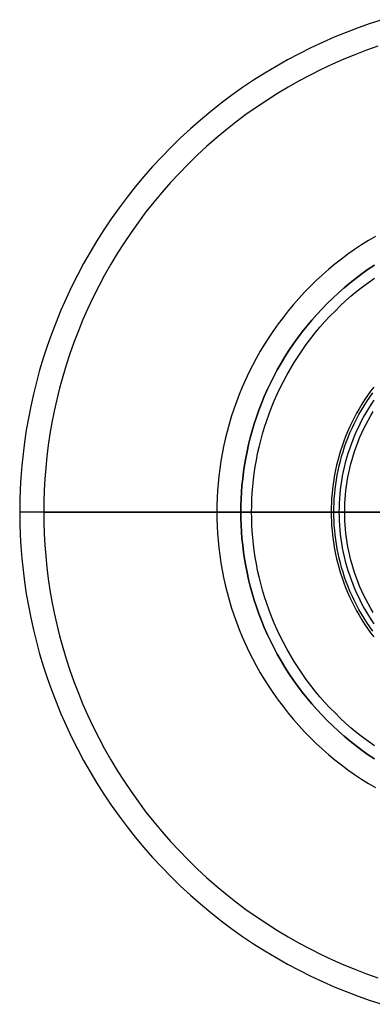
# Model space of a CAD drawing. Header units: millimetres. Extents: x -79 to 79, y -79 to 79.
# Tile 1 of 6: x -79 to -25, y -75 to 75. Entities that reach past the tile are written whole.
import ezdxf

# ---------------------------------------------------------------- set-up
doc = ezdxf.new("R2010")
doc.units = ezdxf.units.MM
doc.layers.add('IGES level 0', color=7, linetype='Continuous')

msp = doc.modelspace()

# ---------------------------------------------------------------- linework, layer by layer
at = {"layer": 'IGES level 0'}
for points in [[(-23.48, 75.07), (-25.31, 74.47), (-27.13, 73.83), (-28.95, 73.13), (-30.76, 72.39), (-32.56, 71.6), (-34.35, 70.76), (-36.13, 69.87), (-37.88, 68.93), (-39.62, 67.95), (-41.34, 66.91), (-43.04, 65.83), (-44.72, 64.71), (-46.36, 63.54), (-47.99, 62.32), (-49.58, 61.07), (-51.14, 59.76), (-52.67, 58.42), (-54.16, 57.04), (-55.62, 55.62), (-57.04, 54.16), (-58.42, 52.67), (-59.76, 51.14), (-61.07, 49.58), (-62.32, 47.99), (-63.54, 46.36), (-64.71, 44.72), (-65.83, 43.04), (-66.91, 41.34), (-67.95, 39.62), (-68.93, 37.88), (-69.87, 36.13), (-70.76, 34.35), (-71.6, 32.56), (-72.39, 30.76), (-73.13, 28.95), (-73.83, 27.13), (-74.47, 25.31), (-75.07, 23.48), (-75.62, 21.64), (-76.12, 19.81), (-76.58, 17.97), (-76.98, 16.14), (-77.34, 14.31), (-77.66, 12.49), (-77.93, 10.67), (-78.15, 8.87), (-78.34, 7.07), (-78.48, 5.28), (-78.58, 3.51), (-78.64, 1.75), (-78.66, 0)], [(-24.13, 71.01), (-25.87, 70.4), (-27.61, 69.73), (-29.33, 69.03), (-31.05, 68.27), (-32.76, 67.47), (-34.45, 66.62), (-36.12, 65.73), (-37.78, 64.79), (-39.42, 63.8), (-41.04, 62.77), (-42.64, 61.7), (-44.21, 60.59), (-45.75, 59.43), (-47.27, 58.23), (-48.76, 56.99), (-50.22, 55.71), (-51.64, 54.39), (-53.03, 53.03), (-54.39, 51.64), (-55.71, 50.22), (-56.99, 48.76), (-58.23, 47.27), (-59.43, 45.75), (-60.59, 44.21), (-61.7, 42.64), (-62.77, 41.04), (-63.8, 39.42), (-64.79, 37.78), (-65.73, 36.12), (-66.62, 34.45), (-67.47, 32.76), (-68.27, 31.05), (-69.03, 29.33), (-69.73, 27.61), (-70.4, 25.87), (-71.01, 24.13), (-71.58, 22.39), (-72.1, 20.64), (-72.58, 18.89), (-73.02, 17.14), (-73.4, 15.39), (-73.75, 13.65), (-74.05, 11.91), (-74.31, 10.18), (-74.52, 8.45), (-74.7, 6.74), (-74.83, 5.04), (-74.93, 3.34), (-74.98, 1.66), (-75, 0)], [(-24.51, 42.03), (-25.57, 41.39), (-26.63, 40.73), (-27.66, 40.03), (-28.68, 39.3), (-29.68, 38.55), (-30.67, 37.77), (-31.63, 36.97), (-32.58, 36.14), (-33.5, 35.28), (-34.41, 34.41), (-35.28, 33.5), (-36.14, 32.58), (-36.97, 31.63), (-37.77, 30.67), (-38.55, 29.68), (-39.3, 28.68), (-40.03, 27.66), (-40.73, 26.63), (-41.39, 25.57), (-42.03, 24.51), (-42.64, 23.43), (-43.22, 22.35), (-43.77, 21.25), (-44.29, 20.14), (-44.78, 19.03), (-45.24, 17.91), (-45.67, 16.78), (-46.07, 15.66), (-46.44, 14.52), (-46.78, 13.39), (-47.09, 12.25), (-47.37, 11.12), (-47.62, 9.98), (-47.84, 8.85), (-48.04, 7.73), (-48.21, 6.6), (-48.35, 5.48), (-48.46, 4.37), (-48.55, 3.27), (-48.61, 2.17), (-48.64, 1.08), (-48.66, 0), (-48.64, -1.08), (-48.61, -2.17), (-48.55, -3.27), (-48.46, -4.37), (-48.35, -5.48), (-48.21, -6.6), (-48.04, -7.73), (-47.84, -8.85), (-47.62, -9.98), (-47.37, -11.12), (-47.09, -12.25), (-46.78, -13.39), (-46.44, -14.52), (-46.07, -15.66), (-45.67, -16.78), (-45.24, -17.91), (-44.78, -19.03), (-44.29, -20.14), (-43.77, -21.25), (-43.22, -22.35), (-42.64, -23.43), (-42.03, -24.51), (-41.39, -25.57), (-40.73, -26.63), (-40.03, -27.66), (-39.3, -28.68), (-38.55, -29.68), (-37.77, -30.67), (-36.97, -31.63), (-36.14, -32.58), (-35.28, -33.5), (-34.41, -34.41), (-33.5, -35.28), (-32.58, -36.14), (-31.63, -36.97), (-30.67, -37.77), (-29.68, -38.55), (-28.68, -39.3), (-27.66, -40.03), (-26.63, -40.73), (-25.57, -41.39), (-24.51, -42.03)], [(-24.62, 37.66), (-25.58, 37.02), (-26.53, 36.35), (-27.45, 35.66), (-28.36, 34.94), (-29.26, 34.19), (-30.13, 33.42), (-30.99, 32.63), (-31.82, 31.82), (-32.63, 30.99), (-33.42, 30.13), (-34.19, 29.26), (-34.94, 28.36), (-35.66, 27.45), (-36.35, 26.53), (-37.02, 25.58), (-37.66, 24.62), (-38.28, 23.65), (-38.87, 22.67), (-39.44, 21.67), (-39.97, 20.67), (-40.48, 19.65), (-40.96, 18.63), (-41.42, 17.6), (-41.84, 16.56), (-42.24, 15.52), (-42.61, 14.48), (-42.95, 13.43), (-43.26, 12.38), (-43.55, 11.33), (-43.81, 10.28), (-44.04, 9.23), (-44.25, 8.19), (-44.43, 7.15), (-44.58, 6.11), (-44.71, 5.07), (-44.82, 4.04), (-44.9, 3.02), (-44.96, 2.01), (-44.99, 1), (-45, 0), (-44.99, -1), (-44.96, -2.01), (-44.9, -3.02), (-44.82, -4.04), (-44.71, -5.07), (-44.58, -6.11), (-44.43, -7.15), (-44.25, -8.19), (-44.04, -9.23), (-43.81, -10.28), (-43.55, -11.33), (-43.26, -12.38), (-42.95, -13.43), (-42.61, -14.48), (-42.24, -15.52), (-41.84, -16.56), (-41.42, -17.6), (-40.96, -18.63), (-40.48, -19.65), (-39.97, -20.67), (-39.44, -21.67), (-38.87, -22.67), (-38.28, -23.65), (-37.66, -24.62), (-37.02, -25.58), (-36.35, -26.53), (-35.66, -27.45), (-34.94, -28.36), (-34.19, -29.26), (-33.42, -30.13), (-32.63, -30.99), (-31.82, -31.82), (-30.99, -32.63), (-30.13, -33.42), (-29.26, -34.19), (-28.36, -34.94), (-27.45, -35.66), (-26.53, -36.35), (-25.58, -37.02), (-24.62, -37.66)], [(-24.62, -37.66), (-25.58, -37.02), (-26.53, -36.35), (-27.45, -35.66), (-28.36, -34.94), (-29.26, -34.19), (-30.13, -33.42), (-30.99, -32.63), (-31.82, -31.82), (-32.63, -30.99), (-33.42, -30.13), (-34.19, -29.26), (-34.94, -28.36), (-35.66, -27.45), (-36.35, -26.53), (-37.02, -25.58), (-37.66, -24.62), (-38.28, -23.65), (-38.87, -22.67), (-39.44, -21.67), (-39.97, -20.67), (-40.48, -19.65), (-40.96, -18.63), (-41.42, -17.6), (-41.84, -16.56), (-42.24, -15.52), (-42.61, -14.48), (-42.95, -13.43), (-43.26, -12.38), (-43.55, -11.33), (-43.81, -10.28), (-44.04, -9.23), (-44.25, -8.19), (-44.43, -7.15), (-44.58, -6.11), (-44.71, -5.07), (-44.82, -4.04), (-44.9, -3.02), (-44.96, -2.01), (-44.99, -1), (-45, 0), (-44.99, 1), (-44.96, 2.01), (-44.9, 3.02), (-44.82, 4.04), (-44.71, 5.07), (-44.58, 6.11), (-44.43, 7.15), (-44.25, 8.19), (-44.04, 9.23), (-43.81, 10.28), (-43.55, 11.33), (-43.26, 12.38), (-42.95, 13.43), (-42.61, 14.48), (-42.24, 15.52), (-41.84, 16.56), (-41.42, 17.6), (-40.96, 18.63), (-40.48, 19.65), (-39.97, 20.67), (-39.44, 21.67), (-38.87, 22.67), (-38.28, 23.65), (-37.66, 24.62), (-37.02, 25.58), (-36.35, 26.53), (-35.66, 27.45), (-34.94, 28.36), (-34.19, 29.26), (-33.42, 30.13), (-32.63, 30.99), (-31.82, 31.82), (-30.99, 32.63), (-30.13, 33.42), (-29.26, 34.19), (-28.36, 34.94), (-27.45, 35.66), (-26.53, 36.35), (-25.58, 37.02), (-24.62, 37.66)], [(-24.64, -35.66), (-25.55, -35.02), (-26.45, -34.35), (-27.32, -33.65), (-28.18, -32.94), (-29.03, -32.2), (-29.85, -31.44), (-30.65, -30.65), (-31.44, -29.85), (-32.2, -29.03), (-32.94, -28.18), (-33.65, -27.32), (-34.35, -26.45), (-35.02, -25.55), (-35.66, -24.64), (-36.28, -23.72), (-36.88, -22.79), (-37.45, -21.84), (-37.99, -20.88), (-38.51, -19.91), (-39, -18.93), (-39.46, -17.95), (-39.9, -16.95), (-40.31, -15.96), (-40.69, -14.95), (-41.04, -13.95), (-41.37, -12.94), (-41.68, -11.93), (-41.95, -10.92), (-42.2, -9.91), (-42.43, -8.9), (-42.63, -7.89), (-42.8, -6.88), (-42.95, -5.88), (-43.07, -4.89), (-43.17, -3.9), (-43.25, -2.91), (-43.31, -1.93), (-43.34, -0.96), (-43.35, 0), (-43.34, 0.96), (-43.31, 1.93), (-43.25, 2.91), (-43.17, 3.9), (-43.07, 4.89), (-42.95, 5.88), (-42.8, 6.88), (-42.63, 7.89), (-42.43, 8.9), (-42.2, 9.91), (-41.95, 10.92), (-41.68, 11.93), (-41.37, 12.94), (-41.04, 13.95), (-40.69, 14.95), (-40.31, 15.96), (-39.9, 16.95), (-39.46, 17.95), (-39, 18.93), (-38.51, 19.91), (-37.99, 20.88), (-37.45, 21.84), (-36.88, 22.79), (-36.28, 23.72), (-35.66, 24.64), (-35.02, 25.55), (-34.35, 26.45), (-33.65, 27.32), (-32.94, 28.18), (-32.2, 29.03), (-31.44, 29.85), (-30.65, 30.65), (-29.85, 31.44), (-29.03, 32.2), (-28.18, 32.94), (-27.32, 33.65), (-26.45, 34.35), (-25.55, 35.02), (-24.64, 35.66)], [(-24.75, 19.06), (-25.23, 18.41), (-25.7, 17.76), (-26.15, 17.09), (-26.57, 16.42), (-26.98, 15.74), (-27.38, 15.05), (-27.75, 14.35), (-28.1, 13.64), (-28.43, 12.93), (-28.75, 12.22), (-29.04, 11.5), (-29.32, 10.78), (-29.58, 10.05), (-29.81, 9.32), (-30.03, 8.6), (-30.23, 7.87), (-30.41, 7.14), (-30.57, 6.41), (-30.72, 5.68), (-30.84, 4.96), (-30.95, 4.24), (-31.04, 3.52), (-31.11, 2.81), (-31.17, 2.1), (-31.21, 1.39), (-31.23, 0.69), (-31.24, 0)], [(-24.9, -18.17), (-25.36, -17.52), (-25.8, -16.87), (-26.22, -16.2), (-26.63, -15.53), (-27.01, -14.85), (-27.38, -14.16), (-27.73, -13.46), (-28.06, -12.76), (-28.37, -12.06), (-28.66, -11.35), (-28.93, -10.63), (-29.19, -9.92), (-29.42, -9.2), (-29.64, -8.48), (-29.83, -7.76), (-30.01, -7.04), (-30.17, -6.33), (-30.31, -5.61), (-30.43, -4.89), (-30.54, -4.18), (-30.63, -3.47), (-30.7, -2.77), (-30.76, -2.07), (-30.79, -1.37), (-30.82, -0.68), (-30.83, 0), (-30.82, 0.68), (-30.79, 1.37), (-30.76, 2.07), (-30.7, 2.77), (-30.63, 3.47), (-30.54, 4.18), (-30.43, 4.89), (-30.31, 5.61), (-30.17, 6.33), (-30.01, 7.04), (-29.83, 7.76), (-29.64, 8.48), (-29.42, 9.2), (-29.19, 9.92), (-28.93, 10.63), (-28.66, 11.35), (-28.37, 12.06), (-28.06, 12.76), (-27.73, 13.46), (-27.38, 14.16), (-27.01, 14.85), (-26.63, 15.53), (-26.22, 16.2), (-25.8, 16.87), (-25.36, 17.52), (-24.9, 18.17)], [(-30, 0), (-29.99, 0.67), (-29.97, 1.34), (-29.93, 2.01), (-29.88, 2.7), (-29.81, 3.38), (-29.72, 4.07), (-29.62, 4.76), (-29.5, 5.46), (-29.36, 6.16), (-29.21, 6.86), (-29.03, 7.55), (-28.84, 8.25), (-28.63, 8.95), (-28.4, 9.65), (-28.16, 10.35), (-27.89, 11.04), (-27.61, 11.73), (-27.31, 12.42), (-26.99, 13.1), (-26.65, 13.78), (-26.29, 14.45), (-25.92, 15.11), (-25.52, 15.77), (-25.11, 16.42), (-24.68, 17.05)], [(-24.82, -15.33), (-25.2, -14.7), (-25.57, -14.05), (-25.92, -13.4), (-26.24, -12.74), (-26.56, -12.08), (-26.85, -11.41), (-27.13, -10.74), (-27.38, -10.06), (-27.62, -9.39), (-27.84, -8.71), (-28.05, -8.03), (-28.23, -7.35), (-28.4, -6.67), (-28.55, -5.99), (-28.69, -5.31), (-28.8, -4.63), (-28.9, -3.96), (-28.99, -3.29), (-29.06, -2.62), (-29.11, -1.96), (-29.15, -1.3), (-29.17, -0.65), (-29.17, 0), (-29.17, 0.65), (-29.15, 1.3), (-29.11, 1.96), (-29.06, 2.62), (-28.99, 3.29), (-28.9, 3.96), (-28.8, 4.63), (-28.69, 5.31), (-28.55, 5.99), (-28.4, 6.67), (-28.23, 7.35), (-28.05, 8.03), (-27.84, 8.71), (-27.62, 9.39), (-27.38, 10.06), (-27.13, 10.74), (-26.85, 11.41), (-26.56, 12.08), (-26.24, 12.74), (-25.92, 13.4), (-25.57, 14.05), (-25.2, 14.7), (-24.82, 15.33)], [(-78.66, 0), (-78.64, -1.75), (-78.58, -3.51), (-78.48, -5.28), (-78.34, -7.07), (-78.15, -8.87), (-77.93, -10.67), (-77.66, -12.49), (-77.34, -14.31), (-76.98, -16.14), (-76.58, -17.97), (-76.12, -19.81), (-75.62, -21.64), (-75.07, -23.48), (-74.47, -25.31), (-73.83, -27.13), (-73.13, -28.95), (-72.39, -30.76), (-71.6, -32.56), (-70.76, -34.35), (-69.87, -36.13), (-68.93, -37.88), (-67.95, -39.62), (-66.91, -41.34), (-65.83, -43.04), (-64.71, -44.72), (-63.54, -46.36), (-62.32, -47.99), (-61.07, -49.58), (-59.76, -51.14), (-58.42, -52.67), (-57.04, -54.16), (-55.62, -55.62), (-54.16, -57.04), (-52.67, -58.42), (-51.14, -59.76), (-49.58, -61.07), (-47.99, -62.32), (-46.36, -63.54), (-44.72, -64.71), (-43.04, -65.83), (-41.34, -66.91), (-39.62, -67.95), (-37.88, -68.93), (-36.13, -69.87), (-34.35, -70.76), (-32.56, -71.6), (-30.76, -72.39), (-28.95, -73.13), (-27.13, -73.83), (-25.31, -74.47), (-23.48, -75.07)], [(-75, 0), (-74.98, -1.66), (-74.93, -3.34), (-74.83, -5.04), (-74.7, -6.74), (-74.52, -8.45), (-74.31, -10.18), (-74.05, -11.91), (-73.75, -13.65), (-73.4, -15.39), (-73.02, -17.14), (-72.58, -18.89), (-72.1, -20.64), (-71.58, -22.39), (-71.01, -24.13), (-70.4, -25.87), (-69.73, -27.61), (-69.03, -29.33), (-68.27, -31.05), (-67.47, -32.76), (-66.62, -34.45), (-65.73, -36.12), (-64.79, -37.78), (-63.8, -39.42), (-62.77, -41.04), (-61.7, -42.64), (-60.59, -44.21), (-59.43, -45.75), (-58.23, -47.27), (-56.99, -48.76), (-55.71, -50.22), (-54.39, -51.64), (-53.03, -53.03), (-51.64, -54.39), (-50.22, -55.71), (-48.76, -56.99), (-47.27, -58.23), (-45.75, -59.43), (-44.21, -60.59), (-42.64, -61.7), (-41.04, -62.77), (-39.42, -63.8), (-37.78, -64.79), (-36.12, -65.73), (-34.45, -66.62), (-32.76, -67.47), (-31.05, -68.27), (-29.33, -69.03), (-27.61, -69.73), (-25.87, -70.4), (-24.13, -71.01)], [(-45, 0), (-43.35, 0)], [(-31.24, 0), (-31.23, -0.69), (-31.21, -1.39), (-31.17, -2.1), (-31.11, -2.81), (-31.04, -3.52), (-30.95, -4.24), (-30.84, -4.96), (-30.72, -5.68), (-30.57, -6.41), (-30.41, -7.14), (-30.23, -7.87), (-30.03, -8.6), (-29.81, -9.32), (-29.58, -10.05), (-29.32, -10.78), (-29.04, -11.5), (-28.75, -12.22), (-28.43, -12.93), (-28.1, -13.64), (-27.75, -14.35), (-27.38, -15.05), (-26.98, -15.74), (-26.57, -16.42), (-26.15, -17.09), (-25.7, -17.76), (-25.23, -18.41), (-24.75, -19.06)], [(-30, 0), (-31.24, 0)], [(-24.68, -17.05), (-25.11, -16.42), (-25.52, -15.77), (-25.92, -15.11), (-26.29, -14.45), (-26.65, -13.78), (-26.99, -13.1), (-27.31, -12.42), (-27.61, -11.73), (-27.89, -11.04), (-28.16, -10.35), (-28.4, -9.65), (-28.63, -8.95), (-28.84, -8.25), (-29.03, -7.55), (-29.21, -6.86), (-29.36, -6.16), (-29.5, -5.46), (-29.62, -4.76), (-29.72, -4.07), (-29.81, -3.38), (-29.88, -2.7), (-29.93, -2.01), (-29.97, -1.34), (-29.99, -0.67), (-30, 0)], [(-75, 0), (-78.66, 0)]]:
    msp.add_lwpolyline(points, dxfattribs=at)
at = {"layer": 'IGES level 0', "extrusion": (0, 1, 0)}
for points in [[(18.66, 61), (78.66, 50.42)], [(75, 50.42), (15, 61)], [(16.65, 61), (45, 91)], [(43.35, 91), (15, 61)], [(16.24, 60), (31.24, 0)], [(30, 0), (15, 60)]]:
    msp.add_lwpolyline(points, dxfattribs=at)

doc.saveas('drawing.dxf')
